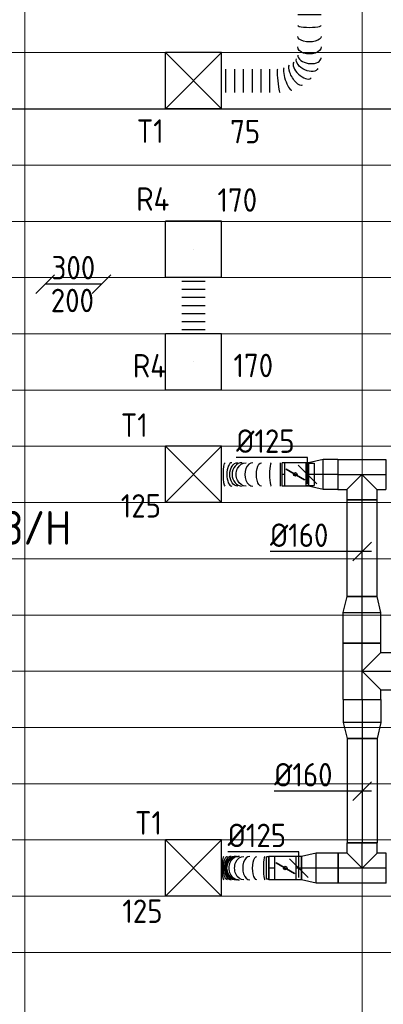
# Model space of a CAD drawing. Header units: millimetres. Extents: x -72915 to 21022, y 6278 to 52916.
# Tile 31 of 60: x -34644 to -32702, y 11172 to 16424. Entities that reach past the tile are written whole.
import ezdxf
from ezdxf.enums import TextEntityAlignment as Align

# ---------------------------------------------------------------- set-up
doc = ezdxf.new("R2010")
doc.units = ezdxf.units.MM
doc.header["$LTSCALE"] = 50
doc.linetypes.add('CENTER2', pattern=[28.575, 19.05, -3.175, 3.175, -3.175])
for name, color, linetype in [('4plfd', 254, 'Continuous'), ('WL570---_RETOUR', 100, 'Continuous'), ('WL570---_RETOUR_HL', 1, 'Continuous'), ('WL570---_TOEVOER', 200, 'Continuous'), ('WL570---_TOEVOER_HL', 1, 'Continuous'), ('WL570---_TOEVOER_RST', 200, 'Continuous'), ('WL570---_TOEVOER_RST_HL', 1, 'Continuous'), ('WM570---_RETOUR_PR', 2, 'Continuous'), ('WM570---_TOEVOER', 2, 'Continuous'), ('WM570---_TOEVOER_PR', 2, 'Continuous'), ('WM570---_TOEVOER_RST_PR', 1, 'Continuous')]:
    doc.layers.add(name, color=color, linetype=linetype)
doc.layers.add('WL570---_BESTAAND-MAATVOERING', color=161, linetype='Continuous', lineweight=0)
doc.styles.add('BURO-025', font='ISO96.shx', dxfattribs={"height": 125})
doc.styles.add('MAATVOERING', font='ISO')

# ---------------------------------------------------------------- blocks, each defined once
blk = doc.blocks.new('Groep-73')
at = {"color": 8, "linetype": 'Continuous', "lineweight": 13}
for p, q in [((-22154.9, 14799.1), (-65620, 14799.1)), ((-22154.9, 14499.1), (-65620, 14499.1)), ((-22154.9, 14199.1), (-65620, 14199.1)), ((-22154.9, 13899.1), (-65620, 13899.1)), ((-22154.9, 13599.1), (-65620, 13599.1)), ((-65620, 13299.1), (-22154.9, 13299.1)), ((-65620, 12999.1), (-22154.9, 12999.1)), ((-65620, 12699.1), (-22154.9, 12699.1)), ((-65620, 12399.1), (-22154.9, 12399.1)), ((-65620, 12099.1), (-22154.9, 12099.1))]:
    blk.add_line(p, q, dxfattribs=at)
blk = doc.blocks.new('Groep-79')
at = {"color": 8, "linetype": 'Continuous', "lineweight": 13}
for p, q in [((-36854.9, 18999.1), (-36854.9, 7515.9)), ((-35054.9, 18999.1), (-35054.9, 7851)), ((-65620, 11799.1), (-22392.8, 11799.1)), ((-65620, 11499.1), (-23121.3, 11499.1)), ((-65620, 11199.1), (-23841, 11199.1)), ((-65620, 10899.1), (-24597.7, 10899.1)), ((-65620, 10599.1), (-25389.2, 10599.1)), ((-65620, 10299.1), (-26229.6, 10299.1)), ((-65620, 9999.1), (-27084.9, 9999.1))]:
    blk.add_line(p, q, dxfattribs=at)
at = {"color": 8, "linetype": 'Continuous', "lineweight": 13, "flags": 128}
for points in [[(-65620, 12924.8), (-65620, 9039.9, 0.175808), (-22004.9, 11828), (-22004.9, 19149)], [(-47654.9, 6597.2, 0.102915), (-22154.9, 11902, 0.102915)]]:
    blk.add_lwpolyline(points, format="xyb", dxfattribs=at)
at = {"color": 8}
blk.add_blockref('Groep-73', (0, 0), dxfattribs=at)
blk = doc.blocks.new('Block plafond 1e verd')
at = {"layer": '4plfd'}
blk.add_blockref('Groep-79', (22004.9, -19149), dxfattribs=at)
blk = doc.blocks.new('*U363')
at = {"color": 0, "ltscale": 10}
for p, q in [((150, 150, -2500), (-150, 150, -2500)), ((-150, -150, -2500), (-150, 150, -2500)), ((150, -150, -2500), (-150, 150, -2500)), ((-150, -150, -2500), (150, 150, -2500)), ((150, -150, -2500), (150, 150, -2500)), ((150, -150, -2500), (-150, -150, -2500))]:
    blk.add_line(p, q, dxfattribs=at)
at = {"layer": 'WL570---_TOEVOER_RST_HL', "linetype": 'CENTER2'}
blk.add_circle((0, 0, -2500), 0.075, dxfattribs=at)
at = {"layer": 'WL570---_TOEVOER_RST', "color": 2, "style": 'BURO-025'}
for tag in ['MC', 'Q']:
    blk.add_attdef(tag, text='', height=125, dxfattribs=at).set_placement((0, 0), align=Align.MIDDLE)
at = {"layer": 'WM570---_TOEVOER_RST_PR', "color": 2, "style": 'BURO-025'}
blk.add_attdef('POSNR', text='', height=125, dxfattribs=at).set_placement((0, 0), align=Align.MIDDLE)
blk = doc.blocks.new('*U367')
at = {"color": 0, "ltscale": 10}
for p, q in [((150, 150, -2500), (-150, 150, -2500)), ((-150, -150, -2500), (-150, 150, -2500)), ((150, -150, -2500), (-150, 150, -2500)), ((-150, -150, -2500), (150, 150, -2500)), ((150, -150, -2500), (150, 150, -2500)), ((150, -150, -2500), (-150, -150, -2500))]:
    blk.add_line(p, q, dxfattribs=at)
at = {"layer": 'WL570---_TOEVOER_RST_HL', "linetype": 'CENTER2'}
blk.add_circle((0, 0, -2500), 0.075, dxfattribs=at)
at = {"layer": 'WL570---_TOEVOER_RST', "color": 2, "style": 'BURO-025'}
for tag in ['MC', 'Q']:
    blk.add_attdef(tag, text='', height=125, dxfattribs=at).set_placement((0, 0), align=Align.MIDDLE)
at = {"layer": 'WM570---_TOEVOER_RST_PR', "color": 2, "style": 'BURO-025'}
blk.add_attdef('POSNR', text='', height=125, dxfattribs=at).set_placement((0, 0), align=Align.MIDDLE)
blk = doc.blocks.new('*U370')
at = {"color": 0, "ltscale": 10}
for p, q in [((150, 150, -2500), (-150, 150, -2500)), ((-150, -150, -2500), (-150, 150, -2500)), ((150, -150, -2500), (-150, 150, -2500)), ((-150, -150, -2500), (150, 150, -2500)), ((150, -150, -2500), (150, 150, -2500)), ((150, -150, -2500), (-150, -150, -2500))]:
    blk.add_line(p, q, dxfattribs=at)
at = {"layer": 'WL570---_TOEVOER_RST_HL', "linetype": 'CENTER2'}
blk.add_circle((0, 0, -2500), 0.075, dxfattribs=at)
at = {"layer": 'WL570---_TOEVOER_RST', "color": 2, "style": 'BURO-025'}
for tag in ['MC', 'Q']:
    blk.add_attdef(tag, text='', height=125, dxfattribs=at).set_placement((0, 0), align=Align.MIDDLE)
at = {"layer": 'WM570---_TOEVOER_RST_PR', "color": 2, "style": 'BURO-025'}
blk.add_attdef('POSNR', text='', height=125, dxfattribs=at).set_placement((0, 0), align=Align.MIDDLE)
blk = doc.blocks.new('*U560')
at = {"layer": 'WM570---_TOEVOER', "color": 0, "ltscale": 10}
for p, q in [((-200, -50), (-100, 50)), ((150, 0), (-150, 0)), ((100, -50), (200, 50))]:
    blk.add_line(p, q, dxfattribs=at)
at = {"layer": 'WM570---_TOEVOER', "color": 0, "style": 'BURO-025'}
for s, p in [('300', (-116.1, 25)), ('200', (-120.5, -150)), ('200', (-120.5, -150))]:
    blk.add_text(s, height=125, dxfattribs=at).set_placement(p)
blk = doc.blocks.new('*U430')
at = {"color": 0, "ltscale": 10}
for p, q in [((150, 150, -150), (-150, 150, -150)), ((-150, -150, -150), (-150, 150, -150)), ((150, -150, -150), (150, 150, -150)), ((150, -150, -150), (-150, -150, -150))]:
    blk.add_line(p, q, dxfattribs=at)
at = {"layer": 'WL570---_RETOUR_HL', "linetype": 'CENTER2'}
blk.add_circle((0, 0, -150), 0.075, dxfattribs=at)
at = {"layer": 'WL570---_RETOUR', "color": 2, "style": 'BURO-025'}
for tag in ['MC', 'Q']:
    blk.add_attdef(tag, text='', height=125, dxfattribs=at).set_placement((0, 0), align=Align.MIDDLE)
at = {"layer": 'WM570---_RETOUR_PR', "color": 2, "style": 'BURO-025'}
blk.add_attdef('POSNR', text='', height=125, dxfattribs=at).set_placement((0, 0), align=Align.MIDDLE)
blk = doc.blocks.new('*U431')
at = {"color": 0, "ltscale": 10}
for p, q in [((150, 150, -150), (-150, 150, -150)), ((-150, -150, -150), (-150, 150, -150)), ((150, -150, -150), (150, 150, -150)), ((150, -150, -150), (-150, -150, -150))]:
    blk.add_line(p, q, dxfattribs=at)
at = {"layer": 'WL570---_RETOUR_HL', "linetype": 'CENTER2'}
blk.add_circle((0, 0, -150), 0.075, dxfattribs=at)
at = {"layer": 'WL570---_RETOUR', "color": 2, "style": 'BURO-025'}
for tag in ['MC', 'Q']:
    blk.add_attdef(tag, text='', height=125, dxfattribs=at).set_placement((0, 0), align=Align.MIDDLE)
at = {"layer": 'WM570---_RETOUR_PR', "color": 2, "style": 'BURO-025'}
blk.add_attdef('POSNR', text='', height=125, dxfattribs=at).set_placement((0, 0), align=Align.MIDDLE)
blk = doc.blocks.new('*U545')
at = {"color": 0, "ltscale": 10}
for p, q in [((0, 62.5), (0, -62.5)), ((21.5, 62.5), (21.5, -62.5)), ((64.4, 62.5), (64.4, -62.5)), ((107.3, 62.5), (107.3, -62.5)), ((150.2, 62.5), (150.2, -62.5)), ((193.1, 62.5), (193.1, -62.5)), ((236, 62.5), (236, -62.5)), ((278.9, 62.5), (278.9, -62.5)), ((300.3, 62.5), (300.3, -62.5))]:
    blk.add_line(p, q, dxfattribs=at)
at = {"layer": 'WM570---_RETOUR_PR', "color": 2, "style": 'BURO-025'}
blk.add_attdef('POSNR', text='', height=125, dxfattribs=at).set_placement((0, 0), align=Align.MIDDLE)
blk = doc.blocks.new('*U786')
at = {"color": 0, "ltscale": 10}
for p, q in [((-150.3, 100, -2700), (150.3, 100, -2700)), ((-150.3, 100, -2700), (-150.3, -100, -2700)), ((150.3, 100, -2700), (150.3, -100, -2700)), ((0, 0, -2700), (-100, -100, -2700)), ((0, 0, -2700), (100, -100, -2700)), ((-150.3, -100, -2700), (-100, -100, -2700)), ((-100, -100, -2700), (-100, -157.3, -2700)), ((100, -100, -2700), (150.3, -100, -2700)), ((100, -100, -2700), (100, -157.3, -2700)), ((100, -157.3, -2700), (-100, -157.3, -2700))]:
    blk.add_line(p, q, dxfattribs=at)
at = {"layer": 'WL570---_TOEVOER_HL', "linetype": 'CENTER2'}
for p, q in [((-150.3, 0, -2700), (150.3, 0, -2700)), ((0, 0, -2700), (0, -157.3, -2700))]:
    blk.add_line(p, q, dxfattribs=at)
at = {"layer": 'WM570---_TOEVOER_PR', "color": 2, "style": 'BURO-025'}
blk.add_attdef('POSNR', text='', height=125, dxfattribs=at).set_placement((0, 0), align=Align.MIDDLE)
blk = doc.blocks.new('*U789')
at = {"color": 0, "ltscale": 10}
for p, q in [((0, 100, -2700), (85.2, 80, -2700)), ((0, 100, -2700), (0, -100, -2700)), ((85.2, 80, -2700), (85.2, -80, -2700)), ((0, -100, -2700), (85.2, -80, -2700))]:
    blk.add_line(p, q, dxfattribs=at)
at = {"layer": 'WL570---_TOEVOER_HL', "linetype": 'CENTER2'}
blk.add_line((0, 0, -2700), (85.2, 0, -2700), dxfattribs=at)
for centre in [(0, 0, -2700), (85.2, 0, -2700)]:
    blk.add_circle(centre, 0.075, dxfattribs=at)
at = {"layer": 'WM570---_TOEVOER_PR', "color": 2, "style": 'BURO-025'}
blk.add_attdef('POSNR', text='', height=125, dxfattribs=at).set_placement((0, 0), align=Align.MIDDLE)
blk = doc.blocks.new('*U790')
at = {"color": 0, "ltscale": 10}
for p, q in [((0, 80, -2700), (515.9, 80, -2700)), ((0, -80, -2700), (0, 80, -2700)), ((515.9, 77, -2700), (515.9, -80, -2700)), ((0, -80, -2700), (515.9, -80, -2700))]:
    blk.add_line(p, q, dxfattribs=at)
at = {"layer": 'WL570---_TOEVOER_HL', "linetype": 'CENTER2'}
blk.add_line((0, 0, -2700), (515.9, 0, -2700), dxfattribs=at)
at = {"layer": 'WM570---_TOEVOER_PR', "color": 2, "style": 'BURO-025'}
blk.add_attdef('POSNR', text='', height=125, dxfattribs=at).set_placement((0, 0), align=Align.MIDDLE)
blk = doc.blocks.new('*U793')
at = {"color": 0, "ltscale": 10}
for p, q in [((0, 80, -2700), (78.8, 80, -2700)), ((0, -80, -2700), (0, 80, -2700)), ((78.8, 80, -2700), (78.8, -80, -2700)), ((0, -80, -2700), (78.8, -80, -2700))]:
    blk.add_line(p, q, dxfattribs=at)
at = {"layer": 'WL570---_TOEVOER_HL', "linetype": 'CENTER2'}
blk.add_line((0, 0, -2700), (78.8, 0, -2700), dxfattribs=at)
at = {"layer": 'WM570---_TOEVOER_PR', "color": 2, "style": 'BURO-025'}
blk.add_attdef('POSNR', text='', height=125, dxfattribs=at).set_placement((0, 0), align=Align.MIDDLE)
blk = doc.blocks.new('*U794')
at = {"color": 0, "ltscale": 10}
for p, q in [((0, 62.5, -2700), (13.5, 62.5, -2700)), ((0, -62.5, -2700), (0, 62.5, -2700)), ((0, -62.5, -2700), (13.5, -62.5, -2700))]:
    blk.add_line(p, q, dxfattribs=at)
at = {"layer": 'WL570---_TOEVOER_HL', "linetype": 'CENTER2'}
blk.add_line((0, 0, -2700), (13.5, 0, -2700), dxfattribs=at)
at = {"layer": 'WM570---_TOEVOER_PR', "color": 2, "style": 'BURO-025'}
blk.add_attdef('POSNR', text='', height=125, dxfattribs=at).set_placement((0, 0), align=Align.MIDDLE)
blk = doc.blocks.new('*U795')
at = {"color": 0, "ltscale": 10}
for p, q in [((0, 80, -2700), (78.2, 62.5, -2700)), ((0, 80, -2700), (0, -80, -2700)), ((78.2, 62.5, -2700), (78.2, -62.5, -2700)), ((0, -80, -2700), (78.2, -62.5, -2700))]:
    blk.add_line(p, q, dxfattribs=at)
at = {"layer": 'WL570---_TOEVOER_HL', "linetype": 'CENTER2'}
blk.add_line((0, 0, -2700), (78.2, 0, -2700), dxfattribs=at)
for centre in [(0, 0, -2700), (78.2, 0, -2700)]:
    blk.add_circle(centre, 0.075, dxfattribs=at)
at = {"layer": 'WM570---_TOEVOER_PR', "color": 2, "style": 'BURO-025'}
blk.add_attdef('POSNR', text='', height=125, dxfattribs=at).set_placement((0, 0), align=Align.MIDDLE)
blk = doc.blocks.new('*U796')
at = {"color": 0, "ltscale": 10}
for p, q in [((0, 62.5, -2700), (13.5, 62.5, -2700)), ((13.5, 62.5, -2700), (13.5, -62.5, -2700)), ((0, -62.5, -2700), (13.5, -62.5, -2700))]:
    blk.add_line(p, q, dxfattribs=at)
at = {"layer": 'WL570---_TOEVOER_HL', "linetype": 'CENTER2'}
blk.add_line((0, 0, -2700), (13.5, 0, -2700), dxfattribs=at)
at = {"layer": 'WM570---_TOEVOER_PR', "color": 2, "style": 'BURO-025'}
blk.add_attdef('POSNR', text='', height=125, dxfattribs=at).set_placement((0, 0), align=Align.MIDDLE)
blk = doc.blocks.new('*U798')
at = {"color": 0, "ltscale": 10}
for p, q in [((-128.3, 80, -2700), (128.3, 80, -2700)), ((-128.3, 80, -2700), (-128.3, -80, -2700)), ((128.3, 80, -2700), (128.3, -80, -2700)), ((0, 0, -2700), (-80, -80, -2700)), ((0, 0, -2700), (80, -80, -2700)), ((-128.3, -80, -2700), (-80, -80, -2700)), ((-80, -80, -2700), (-80, -134.9, -2700)), ((80, -80, -2700), (128.3, -80, -2700)), ((80, -80, -2700), (80, -134.9, -2700)), ((76, -134.9, -2700), (-80, -134.9, -2700))]:
    blk.add_line(p, q, dxfattribs=at)
at = {"layer": 'WL570---_TOEVOER_HL', "linetype": 'CENTER2'}
for p, q in [((-128.3, 0, -2700), (128.3, 0, -2700)), ((0, 0, -2700), (0, -134.9, -2700))]:
    blk.add_line(p, q, dxfattribs=at)
at = {"layer": 'WM570---_TOEVOER_PR', "color": 2, "style": 'BURO-025'}
blk.add_attdef('POSNR', text='', height=125, dxfattribs=at).set_placement((0, 0), align=Align.MIDDLE)
blk = doc.blocks.new('*U800')
at = {"color": 0, "ltscale": 10}
for p, q in [((0, 100, -2700), (123.9, 100, -2700)), ((0, -100, -2700), (0, 100, -2700)), ((123.9, 100, -2700), (123.9, -100, -2700)), ((0, -100, -2700), (123.9, -100, -2700))]:
    blk.add_line(p, q, dxfattribs=at)
at = {"layer": 'WL570---_TOEVOER_HL', "linetype": 'CENTER2'}
blk.add_line((0, 0, -2700), (123.9, 0, -2700), dxfattribs=at)
at = {"layer": 'WM570---_TOEVOER_PR', "color": 2, "style": 'BURO-025'}
blk.add_attdef('POSNR', text='', height=125, dxfattribs=at).set_placement((0, 0), align=Align.MIDDLE)
blk = doc.blocks.new('*U801')
at = {"color": 0, "ltscale": 10}
for p, q in [((0, 100, -2700), (85.2, 80, -2700)), ((0, 100, -2700), (0, -100, -2700)), ((85.2, 80, -2700), (85.2, -80, -2700)), ((0, -100, -2700), (85.2, -80, -2700))]:
    blk.add_line(p, q, dxfattribs=at)
at = {"layer": 'WL570---_TOEVOER_HL', "linetype": 'CENTER2'}
blk.add_line((0, 0, -2700), (85.2, 0, -2700), dxfattribs=at)
for centre in [(0, 0, -2700), (85.2, 0, -2700)]:
    blk.add_circle(centre, 0.075, dxfattribs=at)
at = {"layer": 'WM570---_TOEVOER_PR', "color": 2, "style": 'BURO-025'}
blk.add_attdef('POSNR', text='', height=125, dxfattribs=at).set_placement((0, 0), align=Align.MIDDLE)
blk = doc.blocks.new('*U802')
at = {"color": 0, "ltscale": 10}
for p, q in [((0, 80, -2700), (555.7, 80, -2700)), ((0, -80, -2700), (0, 80, -2700)), ((555.7, 80, -2700), (555.7, -80, -2700)), ((0, -80, -2700), (555.7, -80, -2700))]:
    blk.add_line(p, q, dxfattribs=at)
at = {"layer": 'WL570---_TOEVOER_HL', "linetype": 'CENTER2'}
blk.add_line((0, 0, -2700), (555.7, 0, -2700), dxfattribs=at)
at = {"layer": 'WM570---_TOEVOER_PR', "color": 2, "style": 'BURO-025'}
blk.add_attdef('POSNR', text='', height=125, dxfattribs=at).set_placement((0, 0), align=Align.MIDDLE)
blk = doc.blocks.new('*U803')
at = {"color": 0, "ltscale": 10}
for p, q in [((0, 100, -2700), (163.7, 100, -2700)), ((0, -100, -2700), (0, 100, -2700)), ((163.7, 100, -2700), (163.7, -100, -2700)), ((0, -100, -2700), (163.7, -100, -2700))]:
    blk.add_line(p, q, dxfattribs=at)
at = {"layer": 'WL570---_TOEVOER_HL', "linetype": 'CENTER2'}
blk.add_line((0, 0, -2700), (163.7, 0, -2700), dxfattribs=at)
at = {"layer": 'WM570---_TOEVOER_PR', "color": 2, "style": 'BURO-025'}
blk.add_attdef('POSNR', text='', height=125, dxfattribs=at).set_placement((0, 0), align=Align.MIDDLE)
blk = doc.blocks.new('*U808')
at = {"color": 0, "ltscale": 10}
for p, q in [((-128.3, 80, -2700), (128.3, 80, -2700)), ((-128.3, 80, -2700), (-128.3, -80, -2700)), ((128.3, 80, -2700), (128.3, -80, -2700)), ((0, 0, -2700), (-80, -80, -2700)), ((0, 0, -2700), (80, -80, -2700)), ((-128.3, -80, -2700), (-80, -80, -2700)), ((-80, -80, -2700), (-80, -134.9, -2700)), ((80, -80, -2700), (128.3, -80, -2700)), ((80, -80, -2700), (80, -134.9, -2700)), ((80, -134.9, -2700), (-80, -134.9, -2700))]:
    blk.add_line(p, q, dxfattribs=at)
at = {"layer": 'WL570---_TOEVOER_HL', "linetype": 'CENTER2'}
for p, q in [((-128.3, 0, -2700), (128.3, 0, -2700)), ((0, 0, -2700), (0, -134.9, -2700))]:
    blk.add_line(p, q, dxfattribs=at)
at = {"layer": 'WM570---_TOEVOER_PR', "color": 2, "style": 'BURO-025'}
blk.add_attdef('POSNR', text='', height=125, dxfattribs=at).set_placement((0, 0), align=Align.MIDDLE)
blk = doc.blocks.new('*U809')
at = {"color": 0, "ltscale": 10}
for p, q in [((0, 80, -2700), (116.3, 80, -2700)), ((0, -80, -2700), (0, 80, -2700)), ((116.3, 80, -2700), (116.3, -80, -2700)), ((0, -80, -2700), (116.3, -80, -2700))]:
    blk.add_line(p, q, dxfattribs=at)
at = {"layer": 'WL570---_TOEVOER_HL', "linetype": 'CENTER2'}
blk.add_line((0, 0, -2700), (116.3, 0, -2700), dxfattribs=at)
at = {"layer": 'WM570---_TOEVOER_PR', "color": 2, "style": 'BURO-025'}
blk.add_attdef('POSNR', text='', height=125, dxfattribs=at).set_placement((0, 0), align=Align.MIDDLE)
blk = doc.blocks.new('*U810')
at = {"color": 0, "ltscale": 10}
for p, q in [((0, 62.5, -2700), (30.7, 62.5, -2700)), ((0, -62.5, -2700), (0, 62.5, -2700)), ((0, -62.5, -2700), (30.7, -62.5, -2700))]:
    blk.add_line(p, q, dxfattribs=at)
at = {"layer": 'WL570---_TOEVOER_HL', "linetype": 'CENTER2'}
blk.add_line((0, 0, -2700), (30.7, 0, -2700), dxfattribs=at)
at = {"layer": 'WM570---_TOEVOER_PR', "color": 2, "style": 'BURO-025'}
blk.add_attdef('POSNR', text='', height=125, dxfattribs=at).set_placement((0, 0), align=Align.MIDDLE)
blk = doc.blocks.new('*U811')
at = {"color": 0, "ltscale": 10}
for p, q in [((0, 80, -2700), (78.2, 62.5, -2700)), ((0, 80, -2700), (0, -80, -2700)), ((78.2, 62.5, -2700), (78.2, -62.5, -2700)), ((0, -80, -2700), (78.2, -62.5, -2700))]:
    blk.add_line(p, q, dxfattribs=at)
at = {"layer": 'WL570---_TOEVOER_HL', "linetype": 'CENTER2'}
blk.add_line((0, 0, -2700), (78.2, 0, -2700), dxfattribs=at)
for centre in [(0, 0, -2700), (78.2, 0, -2700)]:
    blk.add_circle(centre, 0.075, dxfattribs=at)
at = {"layer": 'WM570---_TOEVOER_PR', "color": 2, "style": 'BURO-025'}
blk.add_attdef('POSNR', text='', height=125, dxfattribs=at).set_placement((0, 0), align=Align.MIDDLE)
blk = doc.blocks.new('*U812')
at = {"ltscale": 10}
for p, q in [((-56.4, 62.5, -2700), (56.4, 62.5, -2700)), ((-56.4, -62.5, -2700), (-56.4, 62.5, -2700)), ((56.4, 62.5, -2700), (56.4, -62.5, -2700)), ((87.1, 59.4, -2700), (100.8, 59.4, -2700)), ((100.8, 59.4, -2700), (100.8, -59.4, -2700)), ((-49.4, 27.3, -2700), (-48.4, 29.1, -2700)), ((48.4, -29.1, -2700), (-49.4, 27.3, -2700)), ((49.4, -27.3, -2700), (-48.4, 29.1, -2700)), ((48.4, -29.1, -2700), (49.4, -27.3, -2700)), ((-56.4, -62.5, -2700), (56.4, -62.5, -2700)), ((87.1, -59.4, -2700), (100.8, -59.4, -2700))]:
    blk.add_line(p, q, dxfattribs=at)
blk.add_circle((0, 0, -2700), 9.41, dxfattribs=at)
at = {"layer": 'WL570---_TOEVOER', "color": 2, "style": 'BURO-025'}
blk.add_attdef('I', text='', height=125, dxfattribs=at).set_placement((0, 0), align=Align.MIDDLE)
at = {"layer": 'WM570---_TOEVOER_PR', "color": 2, "style": 'BURO-025'}
blk.add_attdef('POSNR', text='', height=125, dxfattribs=at).set_placement((0, 0), align=Align.MIDDLE)
blk = doc.blocks.new('*U815')
at = {"color": 0, "ltscale": 10}
for p, q in [((0, 62.5, -2700), (30.7, 62.5, -2700)), ((30.7, 62.5, -2700), (30.7, -62.5, -2700)), ((0, -62.5, -2700), (30.7, -62.5, -2700))]:
    blk.add_line(p, q, dxfattribs=at)
at = {"layer": 'WL570---_TOEVOER_HL', "linetype": 'CENTER2'}
blk.add_line((0, 0, -2700), (30.7, 0, -2700), dxfattribs=at)
at = {"layer": 'WM570---_TOEVOER_PR', "color": 2, "style": 'BURO-025'}
blk.add_attdef('POSNR', text='', height=125, dxfattribs=at).set_placement((0, 0), align=Align.MIDDLE)
blk = doc.blocks.new('*U816')
at = {"color": 0, "ltscale": 10}
for p, q in [((0, -62.5, -2700), (0, 62.5, -2700)), ((252.9, 62.5, -2700), (252.9, -62.5, -2700))]:
    blk.add_line(p, q, dxfattribs=at)
for centre, major_axis, ratio, start_param, end_param in [((21.9, 0, -2700), (0, -62.5), 0.127141, 0, 3.141593), ((102.8, 0, -2700), (0, -62.5), 0.595771, 0, 3.141593), ((157.9, 0, -2700), (0, -62.5), 0.915175, 0, 3.141593), ((173.9, 0, -2700), (0, 62.5), 0.915175, 3.141593, 6.283185), ((201.5, 0, -2700), (0, 62.5), 0.595771, 3.141593, 6.283185), ((241.9, 0, -2700), (0, 62.5), 0.127141, 3.141593, 6.283185)]:
    blk.add_ellipse(centre, major_axis=major_axis, ratio=ratio, start_param=start_param, end_param=end_param, dxfattribs=at)
at = {"color": 0, "ltscale": 10, "extrusion": (0, 0, -1)}
for centre, major_axis, ratio, start_param, end_param in [((64.4, 0, -2700), (0, 62.5), 0.373334, 0, 3.141593), ((134.7, 0, -2700), (0, 62.5), 0.780299, 0, 3.141593), ((164.6, 0, -2700), (0, 62.5), 0.953496, 0, 3.141593), ((185.6, 0, -2700), (0, -62.5), 0.780299, 3.141593, 6.283185), ((220.7, 0, -2700), (0, -62.5), 0.373334, 3.141593, 6.283185)]:
    blk.add_ellipse(centre, major_axis=major_axis, ratio=ratio, start_param=start_param, end_param=end_param, dxfattribs=at)
at = {"layer": 'WM570---_TOEVOER_PR', "color": 2, "style": 'BURO-025'}
blk.add_attdef('POSNR', text='', height=125, dxfattribs=at).set_placement((0, 0), align=Align.MIDDLE)
blk = doc.blocks.new('*U819')
at = {"ltscale": 10}
for p, q in [((-56.4, 59.4, -2700), (-100.8, 59.4, -2700)), ((-100.8, -59.4, -2700), (-100.8, 59.4, -2700)), ((-56.4, 62.5, -2700), (56.4, 62.5, -2700)), ((-56.4, -62.5, -2700), (-56.4, 62.5, -2700)), ((56.4, 62.5, -2700), (56.4, -62.5, -2700)), ((-49.4, 27.3, -2700), (-48.4, 29.1, -2700)), ((48.4, -29.1, -2700), (-49.4, 27.3, -2700)), ((49.4, -27.3, -2700), (-48.4, 29.1, -2700)), ((48.4, -29.1, -2700), (49.4, -27.3, -2700)), ((-56.4, -59.4, -2700), (-100.8, -59.4, -2700)), ((-56.4, -62.5, -2700), (56.4, -62.5, -2700))]:
    blk.add_line(p, q, dxfattribs=at)
blk.add_circle((0, 0, -2700), 9.41, dxfattribs=at)
at = {"layer": 'WL570---_TOEVOER', "color": 2, "style": 'BURO-025'}
blk.add_attdef('I', text='', height=125, dxfattribs=at).set_placement((0, 0), align=Align.MIDDLE)
at = {"layer": 'WM570---_TOEVOER_PR', "color": 2, "style": 'BURO-025'}
blk.add_attdef('POSNR', text='', height=125, dxfattribs=at).set_placement((0, 0), align=Align.MIDDLE)
blk = doc.blocks.new('*U820')
at = {"color": 0, "ltscale": 10}
for p, q in [((0, 62.5, -2700), (0, -62.5, -2700)), ((22.1, 62.5, -2700), (22.1, -62.5, -2700)), ((337.4, 62.5, -2700), (337.4, -62.5, -2700))]:
    blk.add_line(p, q, dxfattribs=at)
for centre, major_axis, ratio, start_param, end_param in [((71.9, 0, -2700), (0, -62.5), 0.147521, 0, 3.141593), ((171, 0, -2700), (0, -62.5), 0.675834, 0, 3.141593), ((227.5, 0, -2700), (0, 62.5), 0.864096, 3.141593, 6.283185), ((282.7, 0, -2700), (0, 62.5), 0.429994, 3.141593, 6.283185)]:
    blk.add_ellipse(centre, major_axis=major_axis, ratio=ratio, start_param=start_param, end_param=end_param, dxfattribs=at)
at = {"color": 0, "ltscale": 10, "extrusion": (0, 0, -1)}
for centre, major_axis, ratio, start_param, end_param in [((124.9, 0, -2700), (0, 62.5), 0.429994, 0, 3.141593), ((206.3, 0, -2700), (0, 62.5), 0.864096, 0, 3.141593), ((251.5, 0, -2700), (0, -62.5), 0.675834, 3.141593, 6.283185), ((318.6, 0, -2700), (0, -62.5), 0.147521, 3.141593, 6.283185)]:
    blk.add_ellipse(centre, major_axis=major_axis, ratio=ratio, start_param=start_param, end_param=end_param, dxfattribs=at)
at = {"layer": 'WM570---_TOEVOER_PR', "color": 2, "style": 'BURO-025'}
blk.add_attdef('POSNR', text='', height=125, dxfattribs=at).set_placement((0, 0), align=Align.MIDDLE)
blk = doc.blocks.new('*U821')
at = {"layer": 'WM570---_TOEVOER', "color": 0, "ltscale": 10}
for p, q in [((50, 0), (-491.5, 0)), ((-50, -50), (50, 50))]:
    blk.add_line(p, q, dxfattribs=at)
at = {"layer": 'WM570---_TOEVOER', "color": 0, "style": 'BURO-025'}
blk.add_text('%%c160', height=125, dxfattribs=at).set_placement((-491.5, 25))
blk = doc.blocks.new('*U822')
at = {"layer": 'WM570---_TOEVOER', "color": 0, "ltscale": 10}
for p, q in [((50, 0), (-469.3, 0)), ((-50, -50), (50, 50))]:
    blk.add_line(p, q, dxfattribs=at)
at = {"layer": 'WM570---_TOEVOER', "color": 0, "style": 'BURO-025'}
blk.add_text('%%c160', height=125, dxfattribs=at).set_placement((-469.3, 25))
blk = doc.blocks.new('*U824')
at = {"layer": 'WM570---_TOEVOER', "color": 0, "ltscale": 10}
for p, q in [((0, 90), (-380.4, 90)), ((0, -50), (0, 90)), ((50, -50), (-50, 50))]:
    blk.add_line(p, q, dxfattribs=at)
at = {"layer": 'WM570---_TOEVOER', "color": 0, "style": 'BURO-025'}
blk.add_text('%%c125', height=125, dxfattribs=at).set_placement((-380.4, 115))
blk = doc.blocks.new('*U826')
at = {"layer": 'WM570---_TOEVOER', "color": 0, "ltscale": 10}
for p, q in [((0, 86.7), (-380.4, 86.7)), ((0, -50), (0, 86.7)), ((50, -50), (-50, 50))]:
    blk.add_line(p, q, dxfattribs=at)
at = {"layer": 'WM570---_TOEVOER', "color": 0, "style": 'BURO-025'}
blk.add_text('%%c125', height=125, dxfattribs=at).set_placement((-380.4, 111.7))
blk = doc.blocks.new('*U857')
at = {"color": 0, "ltscale": 10}
for p, q in [((0, 62.5, -2700), (0, -62.5, -2700)), ((25.8, 62.5, -2700), (25.8, -62.5, -2700)), ((77.5, 62.5, -2700), (77.5, -62.5, -2700)), ((478.9, -95.7, -2700), (478.7, -95, -2700)), ((491.8, -211, -2700), (366.8, -211, -2700)), ((491.8, -257.9, -2700), (366.8, -257.9, -2700)), ((491.8, -304.9, -2700), (366.8, -304.9, -2700)), ((491.8, -351.8, -2700), (366.8, -351.8, -2700)), ((491.8, -398.7, -2700), (366.8, -398.7, -2700)), ((491.8, -445.7, -2700), (366.8, -445.7, -2700)), ((491.8, -469.2, -2700), (366.8, -469.2, -2700))]:
    blk.add_line(p, q, dxfattribs=at)
for centre, major_axis, ratio, start_param, end_param in [((134.2, 0, -2700), (0, -62.5), 0.164152, 0, 3.141593), ((299.8, 0, -2700), (-10.2, -62.2), 0.595604, 0.097295, 3.044297), ((299.8, 0, -2700), (-10.2, -62.2), 0.595604, 3.044297, 3.238888), ((371.7, -37.5, -2700), (-43.5, -45.5), 0.477957, 0.065068, 3.076524), ((371.7, -37.5, -2700), (-43.5, -45.5), 0.477957, 3.076524, 3.206661), ((419.1, -115.1, -2700), (-59.7, -19.8), 0.231159, 0.02559, 3.116003)]:
    blk.add_ellipse(centre, major_axis=major_axis, ratio=ratio, start_param=start_param, end_param=end_param, dxfattribs=at)
at = {"color": 0, "ltscale": 10, "extrusion": (0, 0, -1)}
for centre, major_axis, ratio, start_param, end_param in [((192.5, 0, -2700), (0, 62.5), 0.475228, 0, 3.141593), ((248.6, 0, -2700), (0, 62.5), 0.605827, 0, 3.141593), ((337.7, -12.8, -2700), (28.9, 56), 0.555658, 6.198585, 9.340177), ((399.5, -72.4, -2700), (53.6, 32.9), 0.367319, 6.238652, 9.380245), ((429.3, -162.8, -2700), (62.5, 6.6), 0.078888, 6.27487, 9.416463)]:
    blk.add_ellipse(centre, major_axis=major_axis, ratio=ratio, start_param=start_param, end_param=end_param, dxfattribs=at)
at = {"layer": 'WM570---_TOEVOER_PR', "color": 2, "style": 'BURO-025'}
blk.add_attdef('POSNR', text='', height=125, dxfattribs=at).set_placement((0, 0), align=Align.MIDDLE)

msp = doc.modelspace()

# ---------------------------------------------------------------- linework, layer by layer
msp.add_line((-63469.2, 15948.4), (-20816.9, 15948.4))
at = {"color": 1}
msp.add_line((-32815.4, 13391.6), (-32815.4, 13726.4), dxfattribs=at)
at = {"layer": 'WL570---_BESTAAND-MAATVOERING'}
msp.add_line((-63469.2, 14748.4), (-20816.9, 14748.4), dxfattribs=at)
for radius, start, end in [(63040.6, 253.359756, 292.968331), (64240.6, 253.679371, 293.67904)]:
    msp.add_arc((-45416.8, 71987.1), radius, start, end, dxfattribs=at)

# ---------------------------------------------------------------- block references
at = {"layer": 'WL570---_RETOUR'}
ref = msp.add_blockref('*U430', (-33715.4, 15198.7, 150), dxfattribs=at)
ref.add_attrib('POSNR', 'R4', dxfattribs={"layer": 'WM570---_RETOUR_PR', "color": 2, "height": 125, "style": 'BURO-025'}).set_placement((-33932.7, 15467.7), align=Align.MIDDLE)
ref.add_attrib('Q', '170', dxfattribs={"color": 2, "height": 125, "style": 'BURO-025'}).set_placement((-33481.5, 15462), align=Align.MIDDLE)
at = {"layer": 'WL570---_RETOUR', "rotation": 270}
msp.add_blockref('*U545', (-33715.4, 15048.7), dxfattribs=at)
at = {"layer": 'WL570---_RETOUR'}
ref = msp.add_blockref('*U431', (-33715.4, 14598.4, 150), dxfattribs=at)
ref.add_attrib('POSNR', 'R4', dxfattribs={"layer": 'WM570---_RETOUR_PR', "color": 2, "height": 125, "style": 'BURO-025'}).set_placement((-33950.7, 14578.2), align=Align.MIDDLE)
ref.add_attrib('Q', '170', dxfattribs={"color": 2, "height": 125, "style": 'BURO-025'}).set_placement((-33396.1, 14579.5), align=Align.MIDDLE)
at = {"layer": 'WL570---_TOEVOER'}
for name, p, rotation in [('*U857', (-33096.2, 16527.7, 2700), 270), ('*U795', (-33023.4, 13998.4, 2700), 180), ('*U793', (-32944.7, 13998.4, 2700), 180), ('*U820', (-33228, 13998.4, 2700), 180), ('*U796', (-33228, 13998.4, 2700), 180), ('*U819', (-33171.5, 13998.4, 2700), 180), ('*U794', (-33101.6, 13998.4, 2700), 180), ('*U790', (-32815.4, 13347.6, 2700), 90), ('*U789', (-32815.4, 13262.4, 2700), 90), ('*U803', (-32815.4, 13098.7, 2700), 90), ('*U786', (-32815.4, 12948.4, 2700), 90), ('*U800', (-32815.4, 12798.1, 2700), 270), ('*U801', (-32815.4, 12674.2, 2700), 270), ('*U802', (-32815.4, 12589, 2700), 270), ('*U808', (-32815.4, 11898.4, 2700), 180), ('*U811', (-33060, 11898.4, 2700), 180), ('*U809', (-32943.7, 11898.4, 2700), 180), ('*U816', (-33312.5, 11898.4, 2700), 180), ('*U812', (-33225.3, 11898.4, 2700), 180), ('*U815', (-33281.8, 11898.4, 2700), 180), ('*U810', (-33138.2, 11898.4, 2700), 180)]:
    msp.add_blockref(name, p, dxfattribs=dict(at, rotation=rotation))
ref = msp.add_blockref('*U363', (-33715.4, 16098.4, 2500), dxfattribs=at)
ref.add_attrib('Q', '75', (-33519.7, 15764.6), dxfattribs={"layer": 'WL570---_TOEVOER_RST', "color": 2, "height": 125, "style": 'BURO-025'})
ref.add_attrib('MC', 'T1', (-34018.7, 15767.4), dxfattribs={"layer": 'WL570---_TOEVOER_RST', "color": 2, "height": 125, "style": 'BURO-025'})
ref = msp.add_blockref('*U367', (-33715.4, 13998.4, 2500), dxfattribs=at)
ref.add_attrib('Q', '125', (-34103.9, 13768.2), dxfattribs={"layer": 'WL570---_TOEVOER_RST', "color": 2, "height": 125, "style": 'BURO-025'})
ref.add_attrib('MC', 'T1', (-34103.9, 14198.6), dxfattribs={"layer": 'WL570---_TOEVOER_RST', "color": 2, "height": 125, "style": 'BURO-025'})
msp.add_blockref('*U798', (-32816.4, 13998.4, 2700), dxfattribs=at)
ref = msp.add_blockref('*U370', (-33715.4, 11898.4, 2500), dxfattribs=at)
ref.add_attrib('Q', '125', (-34095.5, 11605.8), dxfattribs={"layer": 'WL570---_TOEVOER_RST', "color": 2, "height": 125, "style": 'BURO-025'})
ref.add_attrib('MC', 'T1', (-34028.4, 12076.6), dxfattribs={"layer": 'WL570---_TOEVOER_RST', "color": 2, "height": 125, "style": 'BURO-025'})
at = {"layer": 'WM570---_TOEVOER'}
for name, p in [('Block plafond 1e verd', (-19765.4, 20598.3)), ('*U560', (-34357, 15013.8, 50)), ('*U824', (-33106.8, 13998.4, 2700)), ('*U821', (-32815.4, 13586.6, 2700)), ('*U822', (-32815.4, 12308.6, 2700)), ('*U826', (-33152.5, 11898.4, 2700))]:
    msp.add_blockref(name, p, dxfattribs=at)

# ---------------------------------------------------------------- texts
at = {"layer": 'WM570---_TOEVOER', "style": 'MAATVOERING'}
msp.add_text('125 M3/H', height=180, dxfattribs=at).set_placement((-35307.7, 13623.3))

doc.saveas('drawing.dxf')
